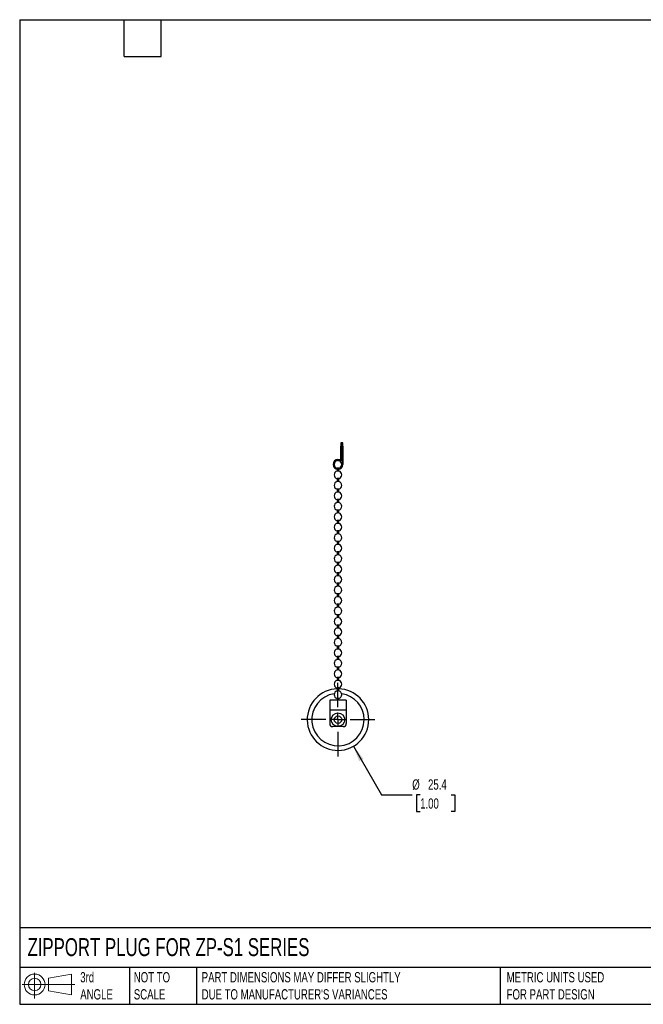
# Model space of a CAD drawing. Header units: millimetres. Extents: x 13 to 546, y 13 to 419.
# Tile 1 of 3: x 13 to 270, y 13 to 419. Entities that reach past the tile are written whole.
import ezdxf

# ---------------------------------------------------------------- set-up
doc = ezdxf.new("R2010")
doc.units = ezdxf.units.MM
doc.header["$LTSCALE"] = 2
doc.linetypes.add('SLD-Center', pattern=[19.05, 15.24, -1.27, 1.27, -1.27])
doc.linetypes.add('SLD-Solid', pattern=[0])
doc.layers.add('CENTER', color=40, linetype='SLD-Center')
doc.layers.add('SLD-DEFPOINTS', color=7, linetype='Continuous')
doc.layers.add('DIMENSIONS', color=140, linetype='SLD-Solid', lineweight=25)
doc.layers.add('TEXT', color=140, linetype='SLD-Solid', lineweight=25)
doc.styles.add('SLDTEXTSTYLE0', font='TXT', dxfattribs={"width": 0.7})
doc.dimstyles.new('SLDDIMSTYLE0', dxfattribs={"dimtxt": 4.316016, "dimasz": 6.604, "dimexe": 0, "dimexo": 0.0625, "dimgap": 1.079004, "dimtad": 0, "dimtih": 1, "dimtoh": 1, "dimdec": 1, "dimrnd": 1e-09, "dimzin": 12, "dimdsep": 46, "dimtxsty": 'SLDTEXTSTYLE0', "dimsah": 1, "dimcen": 0, "dimadec": 0, "dimazin": 3, "dimtfac": 1, "dimtdec": 1, "dimtofl": 0, "dimtmove": 0, "dimatfit": 3, "dimfxl": 0, "dimfrac": 2, "dimtolj": 1, "dimtzin": 12, "dimarcsym": 0})

# ---------------------------------------------------------------- blocks, each defined once
blk = doc.blocks.new('Block11')
at = {"color": 7, "linetype": 'SLD-Solid', "lineweight": 18}
for p, q in [((5.18, 10.62), (5.18, 0)), ((10.96, 8.33), (20.35, 10.06)), ((10.96, 3.19), (10.96, 8.33)), ((20.35, 10.06), (20.35, 1.46)), ((0, 5.76), (21.75, 5.76)), ((10.96, 3.19), (20.35, 1.46))]:
    blk.add_line(p, q, dxfattribs=at)
for radius in [4.3, 2.57]:
    blk.add_circle((5.18, 5.76), radius, dxfattribs=at)
blk = doc.blocks.new('Block12')
at = {"layer": 'SLD-DEFPOINTS'}
blk.add_blockref('Block11', (0, 0), dxfattribs=at)
blk = doc.blocks.new('_D')
at = {"layer": 'DIMENSIONS'}
for p, q in [((150.44, 119.21), (162.04, 99.12)), ((162.04, 99.12), (174.74, 99.12)), ((178, 99.12), (176.55, 99.12)), ((176.55, 99.12), (176.55, 92.26)), ((190.83, 99.12), (192.28, 99.12)), ((192.28, 99.12), (192.28, 92.26)), ((176.55, 92.26), (178, 92.26)), ((192.28, 92.26), (190.83, 92.26))]:
    blk.add_line(p, q, dxfattribs=at)
blk.add_solid([(150.44, 119.21), (152.87, 112.98), (154.63, 113.99)], dxfattribs=at)
at = {"layer": 'DIMENSIONS', "char_height": 4.233, "attachment_point": 1, "style": 'SLDTEXTSTYLE0'}
for s, insert in [('%%c', (174.74, 105.54)), ('25.4', (181.26, 105.54)), ('1.00', (178, 97.71))]:
    blk.add_mtext(s, dxfattribs=dict(at, insert=insert))
blk = doc.blocks.new('SW_CENTERMARKSYMBOL_0')
at = {"layer": 'CENTER', "color": 0}
for p, q in [((0, 5.08), (0, 15.24)), ((-5.08, 0), (-15.24, 0)), ((0, 0), (-2.54, 0)), ((0, 0), (0, 2.54)), ((0, 0), (0, -2.54)), ((0, 0), (2.54, 0)), ((5.08, 0), (15.24, 0)), ((0, -5.08), (0, -15.24))]:
    blk.add_line(p, q, dxfattribs=at)

msp = doc.modelspace()

# ---------------------------------------------------------------- linework, layer by layer
for p, q in [((145.29, 244.38), (145.29, 243.11)), ((145.65, 244.38), (145.29, 244.38)), ((145.65, 243.11), (145.65, 244.38)), ((145.77, 244.38), (145.77, 243.11)), ((146.13, 244.38), (145.77, 244.38)), ((146.13, 243.11), (146.13, 244.38)), ((145.29, 243.11), (145.65, 243.11)), ((145.29, 237.57), (145.29, 243.11)), ((145.65, 237.21), (145.65, 243.11)), ((145.77, 243.11), (145.77, 235.53)), ((145.77, 243.11), (146.13, 243.11)), ((146.13, 243.11), (146.13, 235.53)), ((144.44, 237.09), (143.75, 237.09)), ((144.09, 237.57), (145.29, 237.57)), ((144.09, 237.21), (145.65, 237.21)), ((143.75, 233.98), (143.75, 233.89)), ((144.44, 233.98), (143.75, 233.98)), ((143.75, 233.52), (143.75, 232.77)), ((144.44, 232.77), (143.75, 232.77)), ((144.44, 233.89), (144.44, 233.98)), ((144.44, 232.77), (144.44, 233.52)), ((143.75, 229.66), (143.75, 228.45)), ((144.44, 229.66), (143.75, 229.66)), ((144.44, 228.45), (143.75, 228.45)), ((144.44, 228.45), (144.44, 229.66)), ((143.75, 225.34), (143.75, 224.13)), ((144.44, 225.34), (143.75, 225.34)), ((144.44, 224.13), (143.75, 224.13)), ((144.44, 224.13), (144.44, 225.34)), ((143.75, 221.02), (143.75, 219.81)), ((144.44, 221.02), (143.75, 221.02)), ((144.44, 219.81), (143.75, 219.81)), ((144.44, 219.81), (144.44, 221.02)), ((143.75, 216.7), (143.75, 215.49)), ((144.44, 216.7), (143.75, 216.7)), ((144.44, 215.49), (143.75, 215.49)), ((144.44, 215.49), (144.44, 216.7)), ((143.75, 212.38), (143.75, 211.17)), ((144.44, 212.38), (143.75, 212.38)), ((144.44, 211.17), (144.44, 212.38)), ((144.44, 211.17), (143.75, 211.17)), ((143.75, 208.06), (143.75, 206.85)), ((144.44, 208.06), (143.75, 208.06)), ((144.44, 206.85), (144.44, 208.06)), ((144.44, 206.85), (143.75, 206.85)), ((143.75, 203.74), (143.75, 202.53)), ((144.44, 203.74), (143.75, 203.74)), ((144.44, 202.53), (144.44, 203.74)), ((144.44, 202.53), (143.75, 202.53)), ((143.75, 199.42), (143.75, 198.21)), ((144.44, 199.42), (143.75, 199.42)), ((144.44, 198.21), (144.44, 199.42)), ((144.44, 198.21), (143.75, 198.21)), ((143.75, 195.1), (143.75, 193.89)), ((144.44, 195.1), (143.75, 195.1)), ((144.44, 193.89), (144.44, 195.1)), ((144.44, 193.89), (143.75, 193.89)), ((143.75, 190.78), (143.75, 189.57)), ((144.44, 190.78), (143.75, 190.78)), ((144.44, 189.57), (143.75, 189.57)), ((144.44, 189.57), (144.44, 190.78)), ((143.75, 186.46), (143.75, 185.25)), ((144.44, 186.46), (143.75, 186.46)), ((144.44, 185.25), (143.75, 185.25)), ((144.44, 185.25), (144.44, 186.46)), ((143.75, 182.14), (143.75, 180.93)), ((144.44, 182.14), (143.75, 182.14)), ((144.44, 180.93), (143.75, 180.93)), ((144.44, 180.93), (144.44, 182.14)), ((143.75, 177.82), (143.75, 176.61)), ((144.44, 177.82), (143.75, 177.82)), ((144.44, 176.61), (143.75, 176.61)), ((144.44, 176.61), (144.44, 177.82)), ((143.75, 173.5), (143.75, 172.29)), ((144.44, 173.5), (143.75, 173.5)), ((144.44, 172.29), (143.75, 172.29)), ((144.44, 172.29), (144.44, 173.5)), ((143.75, 169.18), (143.75, 167.97)), ((144.44, 169.18), (143.75, 169.18)), ((144.44, 167.97), (143.75, 167.97)), ((144.44, 167.97), (144.44, 169.18)), ((143.75, 164.86), (143.75, 163.65)), ((144.44, 164.86), (143.75, 164.86)), ((144.44, 163.65), (143.75, 163.65)), ((144.44, 163.65), (144.44, 164.86)), ((143.75, 160.54), (143.75, 159.33)), ((144.44, 160.54), (143.75, 160.54)), ((144.44, 159.33), (143.75, 159.33)), ((144.44, 159.33), (144.44, 160.54)), ((143.75, 156.22), (143.75, 155.01)), ((144.44, 156.22), (143.75, 156.22)), ((144.44, 155.01), (143.75, 155.01)), ((144.44, 155.01), (144.44, 156.22)), ((143.75, 151.9), (143.75, 150.69)), ((144.44, 151.9), (143.75, 151.9)), ((144.44, 150.69), (143.75, 150.69)), ((144.44, 150.69), (144.44, 151.9)), ((143.75, 147.58), (143.75, 146.37)), ((144.44, 147.58), (143.75, 147.58)), ((144.44, 146.37), (143.75, 146.37)), ((144.44, 146.37), (144.44, 147.58)), ((143.75, 143.26), (143.75, 142.05)), ((144.44, 143.26), (143.75, 143.26)), ((144.44, 142.05), (144.44, 143.26)), ((143.75, 138.21), (140.69, 138.21)), ((140.69, 138.21), (140.69, 134.13)), ((144.44, 142.05), (143.75, 142.05)), ((143.75, 138.94), (143.75, 138.21)), ((144.44, 138.94), (143.75, 138.94)), ((144.44, 138.21), (144.44, 138.94)), ((147.5, 138.21), (144.44, 138.21)), ((147.5, 138.21), (147.5, 134.13)), ((147.5, 134.13), (140.69, 134.13)), ((140.69, 134.13), (140.69, 128.59)), ((147.5, 134.13), (147.5, 128.59)), ((146.23, 127.32), (141.96, 127.32))]:
    msp.add_line(p, q)
for radius in [2.79, 1.53]:
    msp.add_circle((144.09, 130.2), radius)
for centre, radius, start, end in [((144.09, 235.53), 2.04, 90, 0), ((144.09, 235.53), 1.68, 90, 0), ((144.09, 235.53), 1.59, 102.5318, 257.4682), ((144.09, 235.53), 1.59, 0, 77.4682), ((144.09, 231.21), 1.59, 102.5318, 257.4682), ((144.09, 235.53), 1.59, 282.5318, 0), ((144.09, 231.21), 1.59, 0, 77.4682), ((144.09, 226.89), 1.59, 102.5318, 257.4682), ((144.09, 231.21), 1.59, 282.5318, 0), ((144.09, 226.89), 1.59, 0, 77.4682), ((144.09, 222.57), 1.59, 102.5318, 257.4682), ((144.09, 226.89), 1.59, 282.5318, 0), ((144.09, 222.57), 1.59, 0, 77.4682), ((144.09, 218.25), 1.59, 102.5318, 257.4682), ((144.09, 222.57), 1.59, 282.5318, 0), ((144.09, 218.25), 1.59, 0, 77.4682), ((144.09, 213.93), 1.59, 102.5318, 257.4682), ((144.09, 218.25), 1.59, 282.5318, 0), ((144.09, 213.93), 1.59, 0, 77.4682), ((144.09, 213.93), 1.59, 282.5318, 0), ((144.09, 209.61), 1.59, 102.5318, 257.4682), ((144.09, 209.61), 1.59, 0, 77.4682), ((144.09, 209.61), 1.59, 282.5318, 0), ((144.09, 205.29), 1.59, 102.5318, 257.4682), ((144.09, 205.29), 1.59, 0, 77.4682), ((144.09, 205.29), 1.59, 282.5318, 0), ((144.09, 200.97), 1.59, 102.5318, 257.4682), ((144.09, 200.97), 1.59, 0, 77.4682), ((144.09, 200.97), 1.59, 282.5318, 0), ((144.09, 196.65), 1.59, 102.5318, 257.4682), ((144.09, 196.65), 1.59, 0, 77.4682), ((144.09, 196.65), 1.59, 282.5318, 0), ((144.09, 192.33), 1.59, 102.5318, 257.4682), ((144.09, 192.33), 1.59, 0, 77.4682), ((144.09, 192.33), 1.59, 282.5318, 0), ((144.09, 188.01), 1.59, 102.5318, 257.4682), ((144.09, 188.01), 1.59, 0, 77.4682), ((144.09, 188.01), 1.59, 282.5318, 0), ((144.09, 183.69), 1.59, 102.5318, 257.4682), ((144.09, 183.69), 1.59, 0, 77.4682), ((144.09, 183.69), 1.59, 282.5318, 0), ((144.09, 179.37), 1.59, 102.5318, 257.4682), ((144.09, 179.37), 1.59, 0, 77.4682), ((144.09, 179.37), 1.59, 282.5318, 0), ((144.09, 175.05), 1.59, 102.5318, 257.4682), ((144.09, 175.05), 1.59, 0, 77.4682), ((144.09, 175.05), 1.59, 282.5318, 0), ((144.09, 170.73), 1.59, 102.5318, 257.4682), ((144.09, 170.73), 1.59, 0, 77.4682), ((144.09, 170.73), 1.59, 282.5318, 0), ((144.09, 166.41), 1.59, 102.5318, 257.4682), ((144.09, 166.41), 1.59, 0, 77.4682), ((144.09, 162.09), 1.59, 102.5318, 257.4682), ((144.09, 166.41), 1.59, 282.5318, 0), ((144.09, 162.09), 1.59, 0, 77.4682), ((144.09, 157.77), 1.59, 102.5318, 257.4682), ((144.09, 162.09), 1.59, 282.5318, 0), ((144.09, 157.77), 1.59, 0, 77.4682), ((144.09, 153.45), 1.59, 102.5318, 257.4682), ((144.09, 157.77), 1.59, 282.5318, 0), ((144.09, 153.45), 1.59, 0, 77.4682), ((144.09, 149.13), 1.59, 102.5318, 257.4682), ((144.09, 153.45), 1.59, 282.5318, 0), ((144.09, 149.13), 1.59, 0, 77.4682), ((144.09, 144.81), 1.59, 102.5318, 257.4682), ((144.09, 149.13), 1.59, 282.5318, 0), ((144.09, 144.81), 1.59, 0, 77.4682), ((144.09, 130.2), 12.7, 91.5567, 0), ((144.09, 144.81), 1.59, 282.5318, 0), ((144.09, 130.2), 12.7, 0, 88.4433), ((144.09, 130.2), 10.79, 98.2141, 0), ((144.09, 140.49), 1.59, 102.5318, 257.4682), ((144.09, 140.49), 1.59, 0, 77.4682), ((144.09, 140.49), 1.59, 282.5318, 0), ((144.09, 130.2), 10.79, 0, 81.7859), ((141.96, 128.59), 1.27, 180, 270), ((146.23, 128.59), 1.27, 270, 0)]:
    msp.add_arc(centre, radius, start, end)
at = {"layer": 'TEXT'}
for p, q in [((12.7, 419.1), (546.1, 419.1)), ((12.7, 419.1), (12.7, 12.7)), ((55.88, 403.86), (55.88, 419.1)), ((71.12, 403.86), (71.12, 419.1)), ((55.88, 403.86), (71.12, 403.86)), ((546.1, 44.25), (12.7, 44.25)), ((546.1, 27.94), (12.7, 27.94)), ((58.09, 27.94), (58.09, 12.7)), ((85.67, 27.94), (85.67, 12.7)), ((210.97, 27.94), (210.97, 12.7)), ((12.7, 12.7), (546.1, 12.7))]:
    msp.add_line(p, q, dxfattribs=at)

# ---------------------------------------------------------------- block references
at = {"layer": 'CENTER'}
msp.add_blockref('SW_CENTERMARKSYMBOL_0', (144.09, 130.2), dxfattribs=at)
at = {"layer": 'SLD-DEFPOINTS'}
msp.add_blockref('Block12', (13.68, 15.11), dxfattribs=at)

# ---------------------------------------------------------------- texts
at = {"layer": 'TEXT', "attachment_point": 1, "style": 'SLDTEXTSTYLE0'}
for s, insert, char_height in [('ZIPPORT PLUG FOR ZP-S1 SERIES', (15.93, 40.01), 7.4083), ('3rd^JANGLE', (37.7, 25.99), 4.233), ('NOT TO^JSCALE', (59.81, 25.99), 4.2333), ("PART DIMENSIONS MAY DIFFER SLIGHTLY ^JDUE TO MANUFACTURER'S VARIANCES", (87.83, 25.99), 4.2333), ('METRIC UNITS USED ^JFOR PART DESIGN', (213.71, 25.99), 4.2333)]:
    msp.add_mtext(s, dxfattribs=dict(at, insert=insert, char_height=char_height))

# ---------------------------------------------------------------- dimensions: what is measured, and where the dimension line sits
at = {"layer": 'DIMENSIONS'}
dim = msp.add_diameter_dim_2p(p1=(137.74, 141.2), p2=(150.44, 119.21), dimstyle='SLDDIMSTYLE0', dxfattribs=at)
dim.commit()
dim.dimension.update_dxf_attribs({"geometry": '_D', "text_midpoint": (184.41, 99.12), "dimtype": 163})

doc.saveas('drawing.dxf')
